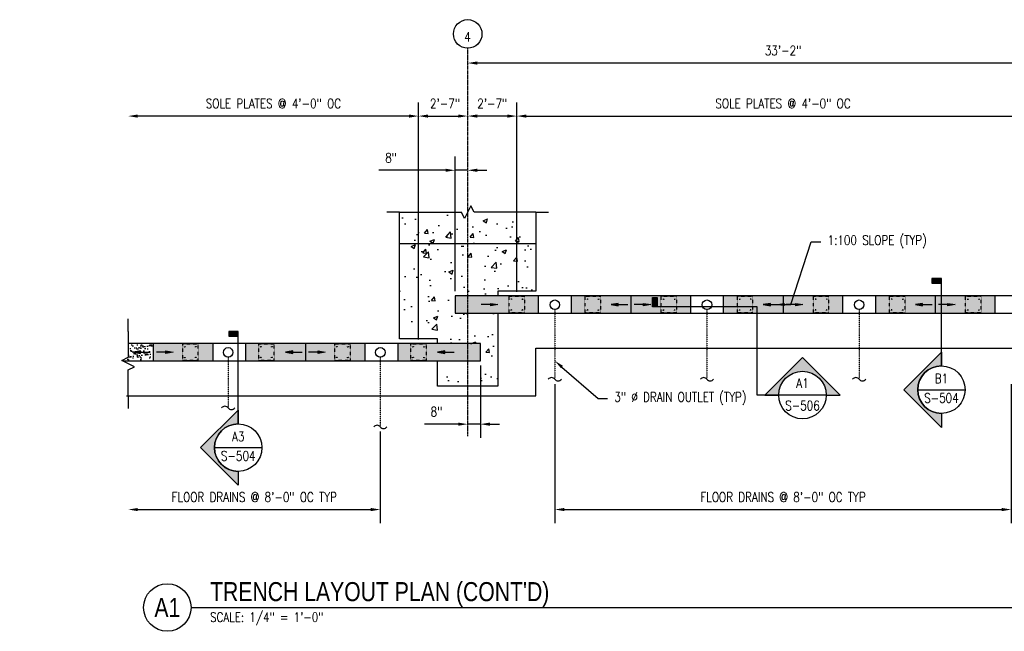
# Model space of a CAD drawing. Header units: inches. Extents: x -3662 to 6974, y 589 to 974.
# Tile 19 of 39: x 1289 to 1911, y 589 to 974. Entities that reach past the tile are written whole.
import ezdxf
from ezdxf import colors
from ezdxf.entities.mleader import LeaderData, LeaderLine
from ezdxf.enums import TextEntityAlignment as Align
from ezdxf.math import Vec2, Vec3

# ---------------------------------------------------------------- set-up
doc = ezdxf.new("R2010")
doc.units = ezdxf.units.IN
doc.header["$MEASUREMENT"] = 0
doc.linetypes.add('CENTER2', pattern=[1.125, 0.75, -0.125, 0.125, -0.125])
doc.linetypes.add('Dash', pattern=[0.25, 0.125, -0.125])
for name, color, linetype in [('A-DETL-THIN', 1, 'Continuous'), ('A-FLOR', 173, 'Continuous'), ('A-FLOR-PATT', 8, 'Continuous'), ('A-FLOR-SLOPE', 172, 'Continuous'), ('A-WALL-PATT', 8, 'Continuous'), ('P-DRNS-PIPE', 3, 'Dash'), ('S-ANNO-DIMS', 1, 'Continuous'), ('S-ANNO-NOTE', 2, 'Continuous'), ('S-ANNO-SYMB', 2, 'Continuous'), ('S-ANNO-TEXT', 10, 'Continuous'), ('S-COLS', 53, 'Continuous'), ('S-DOOR-SOLE', 131, 'Dash'), ('S-DOOR-TRNCH', 173, 'Continuous'), ('S-GRID', 1, 'CENTER2'), ('S-GRID-IDEN', 1, 'Continuous')]:
    doc.layers.add(name, color=color, linetype=linetype)
doc.styles.add('Annotative', font='romans.shx', dxfattribs={"width": 0.8, "height": 0.125})
doc.styles.add('Arial', font='romans.shx', dxfattribs={"width": 0.8})
doc.styles.add('ROMANS', font='romans.shx', dxfattribs={"width": 0.8})
doc.styles.add('TITLES', font='swiss.ttf', dxfattribs={"width": 0.8, "height": 0.25})
doc.dimstyles.new('Annotative', dxfattribs={"dimscale": 0, "dimtxt": 0.125, "dimasz": 0.125, "dimexe": 0.18, "dimexo": 0.0625, "dimgap": 0.09, "dimtad": 1, "dimdec": 3, "dimzin": 3, "dimdsep": 46, "dimlunit": 4, "dimtxsty": 'Annotative', "dimcen": 0.09, "dimclrt": 2, "dimazin": 2, "dimtfac": 1, "dimtdec": 3, "dimtmove": 0, "dimatfit": 0, "dimfxl": 1, "dimtfill": 1, "dimfrac": 2, "dimtolj": 1, "dimtzin": 0, "dimarcsym": 0})
pattern_1 = [(50, (171.98, 0), (28.6904, -2.5101), [3, -33]), (355, (171.98, 0), (-5.55005, 30.0877), [2.4, -26.4]), (100.4514, (174.37, -0.21), (23.14035, 27.5776), [2.5496, -28.0457]), (46.1842, (171.98, 8), (42.68965, -6.6208), [4.5, -49.5]), (96.6356, (175.538, 7.45), (37.3865, 38.9647), [3.8244, -42.0686]), (351.1842, (171.98, 8), (37.3865, 38.9647), [3.6, -39.6]), (21, (175.98, 6), (23.87628, -16.10476), [3, -33]), (326, (175.98, 6), (9.7326, 29.006), [2.4, -26.4]), (71.4514, (177.97, 4.658), (33.6089, 12.90125), [2.5496, -28.0457]), (37.5, (171.98, 0), (0.486394, 13.315754), [0, -26.08, 0, -26.8, 0, -26.5]), (7.5, (171.98, 0), (10.52278, 15.77647), [0, -15.28, 0, -25.48, 0, -10.1]), (327.5, (163.06, 0), (21.3529, -0.902195), [0, -10, 0, -31.2, 0, -41.4]), (317.5, (159.06, 0), (23.32745, 4.0042), [0, -13, 0, -20.72, 0, -29.4])]
pattern_2 = [(37.5, (-22.154, 0), (-0.1259867, 3.8536475), [0, -3.04, 0, -3.4, 0, -3.25]), (7.5, (-22.154, 0), (3.539553, 5.644292), [0, -1.64, 0, -2.74, 0, -1.05]), (327.5, (-24.614, 0), (6.2282837, 0.011318), [0, -1, 0, -3.6, 0, -4.7]), (317.5, (-24.614, 0), (6.012253, 1.755351), [0, -0.5, 0, -2.36, 0, -2.7])]

# ---------------------------------------------------------------- blocks, each defined once
blk = doc.blocks.new('Grid - Circle 3_8_-570341-TRENCH LAYOUT PLAN _CONT_D_')
at = {"layer": 'S-GRID-IDEN'}
blk.add_circle((0, 0), 0.188, dxfattribs=at)
blk = doc.blocks.new('*U19')
at = {"lineweight": -3}
blk.add_hatch(color=256, dxfattribs=at).paths.add_polyline_path([(0, 1.4), (0, 1.463), (-0.125, 1.463), (-0.125, 1.4)])
h = blk.add_hatch(color=256, dxfattribs=at)
edge = h.paths.add_edge_path()
edge.add_line((0, -0.312), (0, -0.495))
edge.add_line((0, -0.495), (-0.495, 0))
edge.add_line((-0.495, 0), (0, 0.495))
edge.add_line((0, 0.495), (0, 0.312))
edge.add_arc((0, 0), 0.312, 90, 270)
at = {"linetype": 'Continuous', "lineweight": -3}
blk.add_line((0, 0.312), (0, 1.463), dxfattribs=at)
at = {"lineweight": -3}
for p, q in [((0, 0.495), (-0.495, 0)), ((-0.312, 0), (0.312, 0)), ((-0.495, 0), (0, -0.495))]:
    blk.add_line(p, q, dxfattribs=at)
at = {"lineweight": -3, "flags": 128}
blk.add_lwpolyline([(0, 1.4), (0, 1.463), (-0.125, 1.463), (-0.125, 1.4), (0, 1.4)], close=True, dxfattribs=at)
blk.add_lwpolyline([(0, -0.312), (0, -0.495), (-0.495, 0), (0, 0.495), (0, 0.312, 1), (0, -0.312)], format="xyb", close=True, dxfattribs=at)
blk.add_lwpolyline([(-0.016, -0.312), (-0.016, -0.312)], dxfattribs=at)
blk.add_lwpolyline([(-0.016, -0.312), (-0.016, -0.312)], dxfattribs=at)
at = {"lineweight": -3}
blk.add_circle((0, 0), 0.312, dxfattribs=at)
at = {"linetype": 'Continuous', "lineweight": -3, "style": 'Arial'}
blk.add_attdef('X#', text='', height=0.0938, dxfattribs=at).set_placement((0, 0.047), align=Align.BOTTOM_CENTER)
blk.add_attdef('X-###', text='', height=0.0938, dxfattribs=at).set_placement((0, -0.047), align=Align.TOP_CENTER)
blk = doc.blocks.new('*U32')
for p, q in [((0.5, 1), (-0.5, -1)), ((1, 0), (0.5, 1)), ((-5.0625, 0), (-7.0625, 0)), ((-5.0625, 0), (-1, 0)), ((-0.5, -1), (-1, 0)), ((5.0625, 0), (1, 0)), ((5.0625, 0), (7.0625, 0))]:
    blk.add_line(p, q)
blk = doc.blocks.new('*U33')
for p, q in [((0.5, 1), (-0.5, -1)), ((1, 0), (0.5, 1)), ((-10.75, 0), (-12.75, 0)), ((-10.75, 0), (-1, 0)), ((-0.5, -1), (-1, 0)), ((10.75, 0), (1, 0)), ((10.75, 0), (12.75, 0))]:
    blk.add_line(p, q)
blk = doc.blocks.new('*U23')
at = {"linetype": 'Continuous', "lineweight": -3}
blk.add_line((1.125, 0.625), (29.5, 0.625), dxfattribs=at)
at = {"lineweight": -3}
blk.add_circle((0.812, 0.625), 0.312, dxfattribs=at)
at = {"lineweight": -3, "style": 'Arial'}
blk.add_attdef('DRAWING_AREA_TITLE', text='', height=0.187, dxfattribs=at).set_placement((1.374, 0.634), align=Align.BOTTOM_LEFT)
blk.add_attdef('X#', text='', height=0.187, dxfattribs=at).set_placement((0.812, 0.625), align=Align.MIDDLE_CENTER)
blk.add_attdef('SCALE:', text='', height=0.0938, dxfattribs=at).set_placement((1.374, 0.561), align=Align.TOP_LEFT)
blk = doc.blocks.new('*D39')
at = {"layer": 'Defpoints', "color": 0, "transparency": 16777216}
for p in [(1572.06, 947.03), (1572.06, 853.03), (1970.06, 853.03)]:
    blk.add_point(p, dxfattribs=at)
at = {"layer": 'S-ANNO-DIMS', "color": 0, "lineweight": -2, "transparency": 16777216}
blk.add_line((1964.06, 947.03), (1578.06, 947.03), dxfattribs=at)
at = {"layer": 'S-ANNO-DIMS', "color": 0, "transparency": 16777216}
for points in [[(1578.06, 948.03), (1578.06, 946.03), (1572.06, 947.03)], [(1964.06, 948.03), (1964.06, 946.03), (1970.06, 947.03)]]:
    blk.add_solid(points, dxfattribs=at)
at = {"layer": 'S-ANNO-DIMS', "color": 2, "transparency": 16777216, "insert": (1771.06, 954.92), "char_height": 6, "attachment_point": 5, "style": 'Annotative'}
blk.add_mtext('\\A1;33\'-2"', dxfattribs=at)
blk = doc.blocks.new('*D60')
at = {"layer": 'Defpoints', "color": 0, "transparency": 16777216}
for p in [(1572.06, 913.6), (1541.05, 769.71), (1572.06, 769.71)]:
    blk.add_point(p, dxfattribs=at)
at = {"layer": 'S-ANNO-DIMS', "color": 0, "lineweight": -2, "transparency": 16777216}
for p, q in [((1541.05, 772.71), (1541.05, 922.24)), ((1547.05, 913.6), (1566.06, 913.6))]:
    blk.add_line(p, q, dxfattribs=at)
at = {"layer": 'S-ANNO-DIMS', "color": 0, "transparency": 16777216}
for points in [[(1547.05, 914.6), (1547.05, 912.6), (1541.05, 913.6)], [(1566.06, 914.6), (1566.06, 912.6), (1572.06, 913.6)]]:
    blk.add_solid(points, dxfattribs=at)
at = {"layer": 'S-ANNO-DIMS', "color": 2, "transparency": 16777216, "insert": (1557.76, 921.5), "char_height": 6, "attachment_point": 5, "style": 'Annotative', "bg_fill": 3, "box_fill_scale": 1.25, "bg_fill_color": 256, "bg_fill_true_color": 13158600, "bg_fill_transparency": 0}
blk.add_mtext('\\A1;2\'-7"', dxfattribs=at)
blk = doc.blocks.new('*D61')
at = {"layer": 'Defpoints', "color": 0, "transparency": 16777216}
for p in [(1357.91, 913.6), (1357.91, 785.71), (1541.05, 769.71)]:
    blk.add_point(p, dxfattribs=at)
at = {"layer": 'S-ANNO-DIMS', "color": 0, "lineweight": -2, "transparency": 16777216}
blk.add_line((1535.05, 913.6), (1363.91, 913.6), dxfattribs=at)
at = {"layer": 'S-ANNO-DIMS', "color": 0, "transparency": 16777216}
for points in [[(1363.91, 914.6), (1363.91, 912.6), (1357.91, 913.6)], [(1535.05, 914.6), (1535.05, 912.6), (1541.05, 913.6)]]:
    blk.add_solid(points, dxfattribs=at)
at = {"layer": 'S-ANNO-DIMS', "color": 2, "transparency": 16777216, "insert": (1449.48, 921.5), "char_height": 6, "attachment_point": 5, "style": 'Annotative', "bg_fill": 3, "box_fill_scale": 1.25, "bg_fill_color": 256, "bg_fill_true_color": 13158600, "bg_fill_transparency": 0}
blk.add_mtext('\\A1;SOLE PLATES @ 4\'-0" OC', dxfattribs=at)
blk = doc.blocks.new('TRENCH SOLE PLATE')
at = {"lineweight": -3, "ltscale": 0.25}
blk.add_lwpolyline([(-5, 5), (-5, -5), (5, -5), (5, 5)], close=True, dxfattribs=at)
for centre in [(-3.5, 3.375), (3.5, 3.375), (-3.5, -3.375), (3.5, -3.375)]:
    blk.add_circle(centre, 0.25, dxfattribs=at)
blk = doc.blocks.new('*D62')
at = {"layer": 'Defpoints', "color": 0, "transparency": 16777216}
for p in [(1357.91, 729.21), (1516.94, 717.57), (1516.94, 665.44)]:
    blk.add_point(p, dxfattribs=at)
at = {"layer": 'S-ANNO-DIMS', "color": 0, "lineweight": -2, "transparency": 16777216}
for p, q in [((1516.94, 714.57), (1516.94, 656.8)), ((1363.91, 665.44), (1510.94, 665.44))]:
    blk.add_line(p, q, dxfattribs=at)
at = {"layer": 'S-ANNO-DIMS', "color": 0, "transparency": 16777216}
for points in [[(1363.91, 666.44), (1363.91, 664.44), (1357.91, 665.44)], [(1510.94, 666.44), (1510.94, 664.44), (1516.94, 665.44)]]:
    blk.add_solid(points, dxfattribs=at)
at = {"layer": 'S-ANNO-DIMS', "color": 2, "lineweight": -3, "transparency": 16777216, "insert": (1437.43, 673.33), "char_height": 6, "width": 166.0889, "attachment_point": 5, "style": 'Annotative'}
blk.add_mtext('\\A1;FLOOR DRAINS @ 8\'-0" OC TYP', dxfattribs=at)
blk = doc.blocks.new('*D63')
at = {"layer": 'Defpoints', "color": 0, "transparency": 16777216}
for p in [(1572.06, 913.6), (1572.06, 853.03), (1603.01, 799.71)]:
    blk.add_point(p, dxfattribs=at)
at = {"layer": 'S-ANNO-DIMS', "color": 0, "lineweight": -2, "transparency": 16777216}
for p, q in [((1603.01, 802.71), (1603.01, 922.24)), ((1597.01, 913.6), (1578.06, 913.6))]:
    blk.add_line(p, q, dxfattribs=at)
at = {"layer": 'S-ANNO-DIMS', "color": 0, "transparency": 16777216}
for points in [[(1578.06, 914.6), (1578.06, 912.6), (1572.06, 913.6)], [(1597.01, 914.6), (1597.01, 912.6), (1603.01, 913.6)]]:
    blk.add_solid(points, dxfattribs=at)
at = {"layer": 'S-ANNO-DIMS', "color": 2, "transparency": 16777216, "insert": (1587.54, 921.5), "char_height": 6, "attachment_point": 5, "style": 'Annotative', "bg_fill": 3, "box_fill_scale": 1.25, "bg_fill_color": 256, "bg_fill_true_color": 13158600, "bg_fill_transparency": 0}
blk.add_mtext('\\A1;2\'-7"', dxfattribs=at)
blk = doc.blocks.new('*D64')
at = {"layer": 'Defpoints', "color": 0, "transparency": 16777216}
for p in [(1939.01, 913.6), (1603.01, 799.71), (1939.01, 799.71)]:
    blk.add_point(p, dxfattribs=at)
at = {"layer": 'S-ANNO-DIMS', "color": 0, "lineweight": -2, "transparency": 16777216}
blk.add_line((1609.01, 913.6), (1933.01, 913.6), dxfattribs=at)
at = {"layer": 'S-ANNO-DIMS', "color": 0, "transparency": 16777216}
for points in [[(1609.01, 914.6), (1609.01, 912.6), (1603.01, 913.6)], [(1933.01, 914.6), (1933.01, 912.6), (1939.01, 913.6)]]:
    blk.add_solid(points, dxfattribs=at)
at = {"layer": 'S-ANNO-DIMS', "color": 2, "transparency": 16777216, "insert": (1771.01, 921.5), "char_height": 6, "attachment_point": 5, "style": 'Annotative', "bg_fill": 3, "box_fill_scale": 1.25, "bg_fill_color": 256, "bg_fill_true_color": 13158600, "bg_fill_transparency": 0}
blk.add_mtext('\\A1;SOLE PLATES @ 4\'-0" OC', dxfattribs=at)
blk = doc.blocks.new('*D73')
at = {"layer": 'Defpoints', "color": 0, "transparency": 16777216}
for p in [(1572.06, 879.42), (1564.06, 800.21), (1572.06, 800.21)]:
    blk.add_point(p, dxfattribs=at)
at = {"layer": 'S-ANNO-DIMS', "color": 0, "lineweight": -2, "transparency": 16777216}
for p, q in [((1564.06, 803.21), (1564.06, 888.06)), ((1558.06, 879.42), (1516.07, 879.42)), ((1572.06, 879.42), (1564.06, 879.42)), ((1578.06, 879.42), (1584.06, 879.42))]:
    blk.add_line(p, q, dxfattribs=at)
at = {"layer": 'S-ANNO-DIMS', "color": 0, "transparency": 16777216}
for points in [[(1558.06, 880.42), (1558.06, 878.42), (1564.06, 879.42)], [(1578.06, 880.42), (1578.06, 878.42), (1572.06, 879.42)]]:
    blk.add_solid(points, dxfattribs=at)
at = {"layer": 'S-ANNO-DIMS', "color": 2, "transparency": 16777216, "insert": (1523.7, 887.31), "char_height": 6, "attachment_point": 5, "style": 'Annotative', "bg_fill": 3, "box_fill_scale": 1.25, "bg_fill_color": 256, "bg_fill_true_color": 13158600, "bg_fill_transparency": 0}
blk.add_mtext('\\A1;8"', dxfattribs=at)
blk = doc.blocks.new('*D74')
at = {"layer": 'Defpoints', "color": 0, "transparency": 16777216}
for p in [(1572.06, 759.21), (1580.06, 759.21), (1572.06, 719.28)]:
    blk.add_point(p, dxfattribs=at)
at = {"layer": 'S-ANNO-DIMS', "color": 0, "lineweight": -2, "transparency": 16777216}
for p, q in [((1580.06, 756.21), (1580.06, 710.64)), ((1566.06, 719.28), (1544.79, 719.28)), ((1580.06, 719.28), (1572.06, 719.28)), ((1586.06, 719.28), (1592.06, 719.28))]:
    blk.add_line(p, q, dxfattribs=at)
at = {"layer": 'S-ANNO-DIMS', "color": 0, "transparency": 16777216}
for points in [[(1566.06, 720.28), (1566.06, 718.28), (1572.06, 719.28)], [(1586.06, 720.28), (1586.06, 718.28), (1580.06, 719.28)]]:
    blk.add_solid(points, dxfattribs=at)
at = {"layer": 'S-ANNO-DIMS', "color": 2, "transparency": 16777216, "insert": (1552.42, 727.17), "char_height": 6, "attachment_point": 5, "style": 'Annotative', "bg_fill": 3, "box_fill_scale": 1.25, "bg_fill_color": 256, "bg_fill_true_color": 13158600, "bg_fill_transparency": 0}
blk.add_mtext('\\A1;8"', dxfattribs=at)
blk = doc.blocks.new('*U77')
at = {"lineweight": -3}
blk.add_hatch(color=256, dxfattribs=at).paths.add_polyline_path([(0, 0.884), (0, 0.946), (-0.125, 0.946), (-0.125, 0.884)])
h = blk.add_hatch(color=256, dxfattribs=at)
edge = h.paths.add_edge_path()
edge.add_line((0, -0.893), (0, -1.075))
edge.add_line((0, -1.075), (-0.495, -0.58))
edge.add_line((-0.495, -0.58), (0, -0.086))
edge.add_line((0, -0.086), (0, -0.268))
edge.add_arc((0, -0.58), 0.312, 90, 270)
at = {"linetype": 'Continuous', "lineweight": -3}
blk.add_line((0, -0.268), (0, 0.946), dxfattribs=at)
at = {"lineweight": -3}
for p, q in [((0, -0.086), (-0.495, -0.58)), ((-0.495, -0.58), (0, -1.075)), ((-0.312, -0.58), (0.312, -0.58))]:
    blk.add_line(p, q, dxfattribs=at)
at = {"lineweight": -3, "flags": 128}
blk.add_lwpolyline([(0, 0.884), (0, 0.946), (-0.125, 0.946), (-0.125, 0.884), (0, 0.884)], close=True, dxfattribs=at)
blk.add_lwpolyline([(0, -0.893), (0, -1.075), (-0.495, -0.58), (0, -0.086), (0, -0.268, 1), (0, -0.893)], format="xyb", close=True, dxfattribs=at)
blk.add_lwpolyline([(-0.016, -0.893), (-0.016, -0.893)], dxfattribs=at)
blk.add_lwpolyline([(-0.016, -0.893), (-0.016, -0.893)], dxfattribs=at)
at = {"lineweight": -3}
blk.add_circle((0, -0.58), 0.312, dxfattribs=at)
at = {"linetype": 'Continuous', "lineweight": -3, "style": 'Arial'}
blk.add_attdef('X#', text='', height=0.0938, dxfattribs=at).set_placement((0, -0.533), align=Align.BOTTOM_CENTER)
blk.add_attdef('X-###', text='', height=0.0938, dxfattribs=at).set_placement((0, -0.627), align=Align.TOP_CENTER)
blk = doc.blocks.new('*D79')
at = {"layer": 'Defpoints', "color": 0, "transparency": 16777216}
for p in [(1627.04, 747.61), (1915.04, 747.61), (1915.04, 665.44)]:
    blk.add_point(p, dxfattribs=at)
at = {"layer": 'S-ANNO-DIMS', "color": 0, "lineweight": -2, "transparency": 16777216}
for p, q in [((1627.04, 744.61), (1627.04, 656.8)), ((1915.04, 744.61), (1915.04, 656.8)), ((1633.04, 665.44), (1909.04, 665.44))]:
    blk.add_line(p, q, dxfattribs=at)
at = {"layer": 'S-ANNO-DIMS', "color": 0, "transparency": 16777216}
for points in [[(1633.04, 666.44), (1633.04, 664.44), (1627.04, 665.44)], [(1909.04, 666.44), (1909.04, 664.44), (1915.04, 665.44)]]:
    blk.add_solid(points, dxfattribs=at)
at = {"layer": 'S-ANNO-DIMS', "color": 2, "lineweight": -3, "transparency": 16777216, "insert": (1771.04, 673.33), "char_height": 6, "width": 166.0889, "attachment_point": 5, "style": 'Annotative'}
blk.add_mtext('\\A1;FLOOR DRAINS @ 8\'-0" OC TYP', dxfattribs=at)
blk = doc.blocks.new('ARROW')
for p, q in [((-0.09375, -0.015625), (-0.09375, 0.015625)), ((-0.09375, 0.015625), (0, 0)), ((0, 0), (-0.09375, -0.015625))]:
    blk.add_line(p, q)
blk.add_lwpolyline([(-0.09375, 0), (-0.21875, 0)])
blk.add_solid([(-0.09375, 0.015625), (0, 0), (-0.09375, -0.015625)])

msp = doc.modelspace()

# ---------------------------------------------------------------- hatches: boundary and pattern name
at = {"layer": 'A-FLOR-PATT'}
h = msp.add_hatch(dxfattribs=at)
h.set_pattern_fill('AR-SAND', color=256, scale=2)
h.set_pattern_definition(pattern_2)
h.paths.add_polyline_path([(2323.2885, 800.2059), (2323.2885, 789.2059), (2337.0397, 789.2059), (2337.0397, 800.2059)], flags=16)
h.paths.add_polyline_path([(2302.7885, 789.2059), (2302.7885, 800.2059), (2265.0385, 800.2059), (2265.0385, 789.2059)], flags=17)
h.paths.add_polyline_path([(2337.0397, 789.2059), (2337.0397, 800.2059), (2227.2885, 800.2059), (2227.2885, 789.2059)])
h.paths.add_polyline_path([(2206.7885, 789.2059), (2206.7885, 800.2059), (2169.0385, 800.2059), (2169.0385, 789.2059)])
h.paths.add_polyline_path([(2169.0385, 789.2059), (2169.0385, 800.2059), (2131.2885, 800.2059), (2131.2885, 789.2059)])
h.paths.add_polyline_path([(2110.7885, 789.2059), (2110.7885, 800.2059), (2073.0385, 800.2059), (2073.0385, 789.2059)])
h.paths.add_polyline_path([(2073.0385, 789.2059), (2073.0385, 800.2059), (2035.2885, 800.2059), (2035.2885, 789.2059)])
h.paths.add_polyline_path([(2014.7885, 789.2059), (2014.7885, 800.2059), (1970.0385, 800.2059), (1970.0385, 789.2059)])
h.paths.add_polyline_path([(1970.0385, 800.2059), (1925.2885, 800.2059), (1925.2885, 789.2059), (1970.0385, 789.2059)])
h.paths.add_polyline_path([(1867.0385, 800.2059), (1867.0385, 789.2059), (1904.7885, 789.2059), (1904.7885, 800.2059)])
h.paths.add_polyline_path([(1867.0385, 789.2059), (1867.0385, 800.2059), (1829.2885, 800.2059), (1829.2885, 789.2059)])
h.paths.add_polyline_path([(1808.7885, 789.2059), (1808.7885, 800.2059), (1771.0385, 800.2059), (1771.0385, 789.2059)])
h.paths.add_polyline_path([(1771.0385, 789.2059), (1771.0385, 800.2059), (1733.2885, 800.2059), (1733.2885, 789.2059)])
h.paths.add_polyline_path([(1712.7885, 789.2059), (1712.7885, 800.2059), (1675.0385, 800.2059), (1675.0385, 789.2059)])
h.paths.add_polyline_path([(1675.0385, 789.2059), (1675.0385, 800.2059), (1637.2885, 800.2059), (1637.2885, 789.2059)])
h.paths.add_polyline_path([(1616.7885, 789.2059), (1616.7885, 800.2059), (1591.0576, 800.2059), (1564.0576, 800.2059), (1564.0576, 789.2059), (1591.0576, 789.2059)])
h = msp.add_hatch(dxfattribs=at)
h.set_pattern_fill('AR-SAND', color=256, scale=2)
h.set_pattern_definition(pattern_2)
h.paths.add_polyline_path([(1373.6603, 770.2059), (1357.9103, 770.2059), (1357.9103, 761.4559), (1353.9103, 759.4559), (1354.4103, 759.2059), (1373.6603, 759.2059)])
h = msp.add_hatch(dxfattribs=at)
h.set_pattern_fill('AR-SAND', color=256, scale=2)
h.set_pattern_definition(pattern_2)
h.paths.add_polyline_path([(1527.9103, 770.2059), (1527.9103, 759.2059), (1553.0576, 759.2059), (1580.0576, 759.2057), (1580.0576, 770.2057), (1553.0576, 770.2059)])
h.paths.add_polyline_path([(1507.4103, 759.2059), (1507.4103, 770.2059), (1469.6603, 770.2059), (1469.6603, 759.2059)])
h.paths.add_polyline_path([(1431.9103, 770.2059), (1431.9103, 759.2059), (1469.6603, 759.2059), (1469.6603, 770.2059)])
h.paths.add_polyline_path([(1411.4103, 759.2059), (1411.4103, 770.2059), (1373.6603, 770.2059), (1373.6603, 759.2059)])
at = {"layer": 'A-WALL-PATT', "lineweight": -3}
h = msp.add_hatch(dxfattribs=at)
h.set_pattern_fill('AR-CONC', color=8, scale=4, style=0)
h.set_pattern_definition([(50, (-22.154, 0), (28.6904, -2.5101), [3, -33]), (355, (-22.154, 0), (-5.55005, 30.0877), [2.4, -26.4]), (100.4514, (-19.763, -0.21), (23.14035, 27.5776), [2.5496, -28.0457]), (46.1842, (-22.154, 8), (42.68965, -6.6208), [4.5, -49.5]), (96.6356, (-18.596, 7.45), (37.3865, 38.9647), [3.8244, -42.0686]), (351.1842, (-22.154, 8), (37.3865, 38.9647), [3.6, -39.6]), (21, (-18.154, 6), (23.87628, -16.10476), [3, -33]), (326, (-18.154, 6), (9.7326, 29.006), [2.4, -26.4]), (71.4514, (-16.164, 4.658), (33.6089, 12.90125), [2.5496, -28.0457]), (37.5, (-22.154, 0), (0.486394, 13.315754), [0, -26.08, 0, -26.8, 0, -26.5]), (7.5, (-22.154, 0), (10.52278, 15.77647), [0, -15.28, 0, -25.48, 0, -10.1]), (327.5, (-31.074, 0), (21.3529, -0.902195), [0, -10, 0, -31.2, 0, -41.4]), (317.5, (-35.074, 0), (23.32745, 4.0042), [0, -13, 0, -20.72, 0, -29.4])])
h.paths.add_polyline_path([(1615.0576, 853.0281), (1576.0576, 853.0281), (1574.0576, 857.0281), (1570.0576, 849.0281), (1568.0576, 853.0281), (1529.0576, 853.0281), (1529.0576, 833.2059), (1615.0576, 833.2059)])
h = msp.add_hatch(dxfattribs=at)
h.set_pattern_fill('AR-CONC', color=8, scale=4, style=0)
h.set_pattern_definition(pattern_1)
h.paths.add_polyline_path([(1615.0576, 833.2059), (1529.0576, 833.2059), (1529.0576, 773.2059), (1553.0576, 773.2059), (1553.0576, 770.2059), (1580.0576, 770.2057), (1580.0576, 759.2057), (1559.0576, 759.2059), (1553.0576, 759.2059), (1553.0576, 743.2059), (1591.0576, 743.2059), (1591.0576, 789.2059), (1585.0576, 789.2059), (1564.0576, 789.2059), (1564.0576, 800.2059), (1585.0576, 800.2059), (1585.0576, 803.2059), (1615.0576, 803.2059)])
h = msp.add_hatch(dxfattribs=at)
h.set_pattern_fill('AR-CONC', color=8, scale=4, style=0)
h.set_pattern_definition(pattern_1)
h.paths.add_polyline_path([(1559.0576, 743.2059), (1559.0576, 759.2059), (1553.0576, 759.2059), (1553.0576, 743.2059)])
at = {"layer": 'S-ANNO-SYMB', "lineweight": -3}
msp.add_hatch(color=256, dxfattribs=at).paths.add_polyline_path([(1691.6953, 793.2137), (1688.6953, 793.2137), (1688.6953, 799.2137), (1691.6953, 799.2137)])
h = msp.add_hatch(color=256, dxfattribs=at)
edge = h.paths.add_edge_path()
edge.add_line((1798.2835, 737.6459), (1807.031, 737.6459))
edge.add_line((1807.031, 737.6459), (1783.2835, 761.3934))
edge.add_line((1783.2835, 761.3934), (1759.5361, 737.6459))
edge.add_line((1759.5361, 737.6459), (1768.2836, 737.6459))
edge.add_arc((1783.2835, 737.6459), 15, 0, 180, ccw=False)

# ---------------------------------------------------------------- linework, layer by layer
at = {"layer": 'A-FLOR', "lineweight": -3}
for p, q in [((1615.0576, 737.2059), (1615.0576, 767.2059)), ((1615.0576, 767.2059), (2373.0576, 767.2059)), ((1356.7001, 737.2059), (1615.0576, 737.2059))]:
    msp.add_line(p, q, dxfattribs=at)
at = {"layer": 'A-FLOR-SLOPE', "lineweight": -3}
for p, q in [((1675.0385, 800.2057), (1675.0385, 789.2057)), ((1771.0385, 800.2057), (1771.0385, 789.2057)), ((1867.0385, 800.2057), (1867.0385, 789.2057)), ((1373.6603, 770.2057), (1373.6603, 759.2057)), ((1469.6603, 770.2057), (1469.6603, 759.2057))]:
    msp.add_line(p, q, dxfattribs=at)
at = {"layer": 'P-DRNS-PIPE', "lineweight": -3}
for p, q in [((1627.0385, 791.6094), (1627.0385, 747.6094)), ((1723.0385, 791.6094), (1723.0385, 747.6094)), ((1819.0385, 791.6094), (1819.0385, 747.6094)), ((1420.9411, 761.5677), (1420.9411, 729.5564)), ((1516.9411, 761.5677), (1516.9411, 717.5677))]:
    msp.add_line(p, q, dxfattribs=at)
at = {"layer": 'P-DRNS-PIPE', "linetype": 'Continuous', "lineweight": -3}
for centre in [(1627.0385, 794.6094), (1723.0385, 794.6094), (1819.0385, 794.6094), (1420.9411, 764.5677), (1516.9411, 764.5677)]:
    msp.add_circle(centre, 3, dxfattribs=at)
for centre, start, end in [((1624.976, 746.0625), 36.8698976, 143.1301024), ((1629.101, 749.1563), 216.8698976, 323.1301024), ((1720.976, 746.0625), 36.8698976, 143.1301024), ((1725.101, 749.1563), 216.8698976, 323.1301024), ((1816.976, 746.0625), 36.8698976, 143.1301024), ((1821.101, 749.1563), 216.8698976, 323.1301024), ((1418.8786, 728.0095), 36.8698976, 143.1301024), ((1423.0036, 731.1033), 216.8698976, 323.1301024), ((1514.8786, 716.0208), 36.8698976, 143.1301024), ((1519.0036, 719.1146), 216.8698976, 323.1301024)]:
    msp.add_arc(centre, 2.5781, start, end, dxfattribs=at)
at = {"layer": 'S-ANNO-SYMB', "lineweight": -3}
for p, q in [((1759.5361, 737.6459), (1783.2835, 761.3934)), ((1783.2835, 761.3934), (1807.031, 737.6459))]:
    msp.add_line(p, q, dxfattribs=at)
msp.add_lwpolyline([(1691.6953, 793.2137), (1688.6953, 793.2137), (1688.6953, 799.2137), (1691.6953, 799.2137), (1691.6953, 793.2137)], close=True, dxfattribs=at)
msp.add_lwpolyline([(1798.2835, 737.6459), (1754.697, 737.6459), (1754.697, 793.2137), (1688.6953, 793.2137)], dxfattribs=at)
at = {"layer": 'S-ANNO-SYMB', "lineweight": -3, "flags": 128}
msp.add_lwpolyline([(1798.2835, 737.6459), (1807.031, 737.6459), (1783.2835, 761.3934), (1759.5361, 737.6459), (1768.2836, 737.6459, -1), (1798.2835, 737.6459)], format="xyb", close=True, dxfattribs=at)
at = {"layer": 'S-ANNO-SYMB', "lineweight": -3}
msp.add_circle((1783.2835, 737.6459), 15, dxfattribs=at)
at = {"layer": 'S-COLS', "lineweight": -3}
msp.add_line((1529.0576, 833.2059), (1615.0576, 833.2059), dxfattribs=at)
msp.add_lwpolyline([(1615.0576, 853.0281), (1615.0576, 803.2059), (1591.0576, 803.2059), (1591.0576, 800.2059), (1564.0576, 800.2059), (1564.0576, 789.2059), (1591.0576, 789.2059), (1591.0576, 743.2059), (1553.0576, 743.2059), (1553.0576, 759.2059), (1580.0576, 759.2057), (1580.0576, 770.2057), (1553.0576, 770.2059), (1553.0576, 773.2059), (1529.0576, 773.2059), (1529.0576, 853.0281)], dxfattribs=at)
at = {"layer": 'S-DOOR-TRNCH', "lineweight": -3}
for p, q in [((1616.7885, 789.2057), (1616.7885, 800.2057)), ((1637.2885, 800.2057), (1637.2885, 789.2057)), ((1712.7885, 789.2057), (1712.7885, 800.2057)), ((1733.2885, 800.2057), (1733.2885, 789.2057)), ((1808.7885, 789.2057), (1808.7885, 800.2057)), ((1829.2885, 800.2057), (1829.2885, 789.2057)), ((1904.7885, 789.2057), (1904.7885, 800.2057)), ((1411.4103, 759.2057), (1411.4103, 770.2057)), ((1431.9103, 770.2057), (1431.9103, 759.2057)), ((1507.4103, 759.2057), (1507.4103, 770.2057)), ((1527.9103, 770.2057), (1527.9103, 759.2057)), ((1580.0576, 759.2057), (1580.0576, 770.2057))]:
    msp.add_line(p, q, dxfattribs=at)
for points in [[(1591.0576, 789.2059), (2337.0397, 789.2059), (2337.0397, 800.2059), (1591.0576, 800.2059)], [(1553.0576, 770.2059), (1357.9103, 770.2059)], [(1354.4103, 759.2059), (1553.0576, 759.2059)]]:
    msp.add_lwpolyline(points, dxfattribs=at)
at = {"layer": 'S-GRID', "lineweight": -3}
msp.add_line((1572.0576, 711.6624), (1572.0576, 956.3841), dxfattribs=at)

# ---------------------------------------------------------------- block references
at = {"layer": 'A-DETL-THIN', "xscale": 4, "yscale": 4, "zscale": 4}
msp.add_blockref('*U33', (1572.0576, 853.0281), dxfattribs=at)
at = {"layer": 'A-DETL-THIN', "xscale": 4, "yscale": 4, "zscale": 4, "rotation": 270}
msp.add_blockref('*U32', (1357.9103, 757.4559), dxfattribs=at)
at = {"layer": 'S-ANNO-SYMB', "lineweight": -3}
ref = msp.add_blockref('*U19', (1870.9509, 741.039), dxfattribs=dict(at, xscale=48, yscale=48, zscale=48))
ref.add_attrib('X-###', 'S-504', dxfattribs={"color": 1, "linetype": 'Continuous', "lineweight": -2, "height": 6, "style": 'ROMANS', "width": 0.8}).set_placement((1870.9509, 738.789), align=Align.TOP_CENTER)
ref.add_attrib('X#', 'B1', dxfattribs={"layer": 'S-ANNO-TEXT', "color": 1, "linetype": 'Continuous', "lineweight": -2, "height": 6, "style": 'ROMANS', "width": 0.8}).set_placement((1870.9509, 743.289), align=Align.BOTTOM_CENTER)
at = {"layer": 'S-ANNO-SYMB', "xscale": 48, "yscale": 48, "zscale": 48}
for p in [(1591.0576, 794.7059), (1687.5385, 794.7057), (1783.5385, 794.7057), (1879.5385, 794.7057), (1386.1603, 764.7057), (1482.1603, 764.7057)]:
    msp.add_blockref('ARROW', p, dxfattribs=at)
at = {"layer": 'S-ANNO-SYMB', "xscale": -48, "yscale": 48, "zscale": 48, "rotation": 359.9999999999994}
for p in [(1662.5385, 794.7057), (1758.5385, 794.7057), (1854.5385, 794.7057), (1361.1603, 764.7057), (1457.1603, 764.7057), (1553.0576, 764.7059)]:
    msp.add_blockref('ARROW', p, dxfattribs=at)
at = {"layer": 'S-ANNO-SYMB', "lineweight": -3}
ref = msp.add_blockref('*U23', (1343.5639, 573.6488), dxfattribs=dict(at, xscale=48, yscale=48, zscale=48))
ref.add_attrib('SCALE:', 'SCALE: 1/4" = 1\'-0"', dxfattribs={"layer": '0', "lineweight": -3, "height": 6, "style": 'Annotative', "width": 0.796875}).set_placement((1409.53, 600.5569), align=Align.TOP_LEFT)
ref.add_attrib('DRAWING_AREA_TITLE', "TRENCH LAYOUT PLAN (CONT'D)", dxfattribs={"layer": '0', "lineweight": -3, "height": 12, "style": 'TITLES', "width": 0.796875}).set_placement((1409.53, 604.0763), align=Align.BOTTOM_LEFT)
ref.add_attrib('X#', 'A1', dxfattribs={"layer": '0', "lineweight": -3, "height": 12, "style": 'TITLES', "width": 0.796875}).set_placement((1382.5639, 603.6488), align=Align.MIDDLE_CENTER)
at = {"layer": 'S-DOOR-SOLE'}
for p in [(1603.0148, 794.7057), (1651.0148, 794.7057), (1699.0148, 794.7057), (1747.0148, 794.7057), (1795.0148, 794.7057), (1843.0148, 794.7057), (1891.0148, 794.7057)]:
    msp.add_blockref('TRENCH SOLE PLATE', p, dxfattribs=at)
at = {"layer": 'S-GRID-IDEN', "lineweight": -3, "xscale": 47.99999999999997, "yscale": 47.99999999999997, "zscale": 47.99999999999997}
msp.add_blockref('Grid - Circle 3_8_-570341-TRENCH LAYOUT PLAN _CONT_D_', (1572.0576, 965.3841), dxfattribs=at)

# ---------------------------------------------------------------- texts
at = {"layer": 'S-ANNO-SYMB', "color": 1, "lineweight": -3, "style": 'ROMANS', "width": 0.8}
for tag, text, p in [('A1', 'X#', (1783.2835, 745.1459)), ('S-506', '', (1783.2835, 730.9897))]:
    msp.add_attdef(tag, text=text, height=6, dxfattribs=at).set_placement(p, align=Align.MIDDLE_CENTER)
at = {"layer": 'S-GRID-IDEN', "lineweight": -3, "insert": (1572.0099, 963.5742), "char_height": 6, "width": 4.898268, "attachment_point": 5, "line_spacing_factor": 0.981704, "style": 'Annotative'}
msp.add_mtext('\\pxqc,t3.2,6.4,9.6,12.8,16,19.2,22.4,25.6,28.8,32,35.2,38.4,41.6,44.8,48,51.2,54.4,57.6,60.8,64,67.2,70.4,73.6,76.8,80,83.2,86.4,89.6,92.8,96,99.2,102.4;{4}', dxfattribs=at)

# ---------------------------------------------------------------- dimensions: what is measured, and where the dimension line sits
at = {"layer": 'S-ANNO-DIMS'}
dim = msp.add_linear_dim(base=(1572.0576, 947.0323), p1=(1970.0576, 853.0281), p2=(1572.0576, 853.0281), dimstyle='Annotative', override={"dimpost": '\\X', "dimse1": 1, "dimse2": 1, "dimtfill": 0}, dxfattribs=at)
dim.commit()
dim.dimension.update_dxf_attribs({"geometry": '*D39', "text_midpoint": (1771.0576, 954.9238)})
at = {"layer": 'S-ANNO-DIMS', "lineweight": -3}
for base, p1, p2, override, picture, middle in [((1915.0385, 665.4391), (1627.0385, 747.6094), (1915.0385, 747.6094), {"dimpost": '\\X', "dimse1": 0, "dimtfill": 0}, '*D79', (1771.0385, 673.3305)), ((1516.9411, 665.4391), (1357.9103, 729.2059), (1516.9411, 717.5677), {"dimpost": '\\X', "dimse1": 1, "dimtfill": 0}, '*D62', (1437.4257, 673.3305))]:
    dim = msp.add_linear_dim(base=base, p1=p1, p2=p2, text='FLOOR DRAINS @ 8\'-0" OC TYP', dimstyle='Annotative', override=override, dxfattribs=at)
    dim.commit()
    dim.dimension.update_dxf_attribs({"geometry": picture, "text_midpoint": middle})

# ---------------------------------------------------------------- leaders
at = {"layer": 'S-ANNO-NOTE', "lineweight": -3}
ml = msp.add_multileader_mtext('Standard', dxfattribs=at)
ml.set_content('1:100 SLOPE (TYP)', color=256, style='Annotative')
ml.set_leader_properties(color=1, linetype='ByLayer', lineweight=-1)
ml.build(insert=Vec2(0, 0))
ml.multileader.update_dxf_attribs({"text_right_attachment_type": 3, "dogleg_length": 0.125, "arrow_head_size": 6, "scale": 48})
ctx = ml.context
ctx.base_point, ctx.scale, ctx.char_height, ctx.arrow_head_size, ctx.landing_gap_size, ctx.plane_origin = Vec3(1794.8316, 834.3641), 48, 6, 6, 4.32, Vec3(1801.7022, 882.9239)
ctx.right_attachment = 3
notes = []
notes.append((ctx, [(1, (1, 1, 0), (1788.8316, 834.3641), (1, 0), 6, [(1, [(1766.0385, 794.7057), (1776.0385, 794.7057)], 0, [])])]))
ctx.mtext.insert, ctx.mtext.width, ctx.mtext.flow_direction = Vec3(1799.1516, 838.3641), 50.557449, 5
ml = msp.add_multileader_mtext('Standard', dxfattribs=at)
ml.set_content('1:100 SLOPE (TYP)', color=256, style='Annotative')
ml.set_leader_properties(color=1, linetype='ByLayer', lineweight=-1)
ml.build(insert=Vec2(0, 0))
ml.multileader.update_dxf_attribs({"text_right_attachment_type": 3, "dogleg_length": 0.125, "arrow_head_size": 6, "scale": 48})
ctx = ml.context
ctx.base_point, ctx.scale, ctx.char_height, ctx.arrow_head_size, ctx.landing_gap_size, ctx.plane_origin = Vec3(221.2394, 721.3224), 48, 6, 6, 4.32, Vec3(351.6791, 748.6866)
ctx.right_attachment = 3
notes.append((ctx, [(0, (1, 1, 0), (305.3651, 720.1795), (-1, 0), 6, [(1, [(314.0715, 794.7059), (304.0715, 794.7059)], 0, [])])]))
ctx.mtext.insert, ctx.mtext.width, ctx.mtext.flow_direction = Vec3(225.5594, 725.3224), 74.625012, 5
ml = msp.add_multileader_mtext('Standard', dxfattribs=at)
ml.set_content('OUTSIDE EDGE OF TRENCH', color=256, style='Annotative')
ml.set_leader_properties(color=1, linetype='ByLayer', lineweight=-1)
ml.build(insert=Vec2(0, 0))
ml.multileader.update_dxf_attribs({"text_right_attachment_type": 3, "dogleg_length": 0.125, "arrow_head_size": 6, "scale": 48})
ctx = ml.context
ctx.base_point, ctx.scale, ctx.char_height, ctx.arrow_head_size, ctx.landing_gap_size, ctx.plane_origin = Vec3(344.4065, 707.869), 48, 6, 6, 4.32, Vec3(484.6093, 899.425)
ctx.right_attachment = 3
notes.append((ctx, [(0, (1, 1, 0), (410.2465, 697.869), (-1, 0), 6, [(1, [(412.054, 800.2059), (438.3529, 789.2059)], 0, [])])]))
ctx.mtext.insert, ctx.mtext.width, ctx.mtext.flow_direction = Vec3(348.7265, 710.869), 57.754109, 5
ml = msp.add_multileader_mtext('Standard', dxfattribs=at)
ml.set_content('3" %%C DRAIN OUTLET (TYP)', color=256, style='Annotative')
ml.set_leader_properties(color=1, linetype='ByLayer', lineweight=-1)
ml.build(insert=Vec2(0, 0))
ml.multileader.update_dxf_attribs({"text_right_attachment_type": 3, "dogleg_length": 0.125, "arrow_head_size": 6, "scale": 48})
ctx = ml.context
ctx.base_point, ctx.scale, ctx.char_height, ctx.arrow_head_size, ctx.landing_gap_size, ctx.plane_origin = Vec3(-4.7276, 775.2856), 48, 6, 6, 4.32, Vec3(16.3574, 786.4544)
ctx.right_attachment = 3
notes.append((ctx, [(1, (1, 1, 0), (-10.7276, 775.2856), (1, 0), 6, [(1, [(-26.9285, 794.0787)], 0, [])])]))
ctx.mtext.insert, ctx.mtext.width, ctx.mtext.flow_direction = Vec3(-0.4076, 779.2856), 56.530008, 5
ml = msp.add_multileader_mtext('Standard', dxfattribs=at)
ml.set_content('3" %%C DRAIN OUTLET (TYP)', color=256, style='Annotative')
ml.set_leader_properties(color=1, linetype='ByLayer', lineweight=-1)
ml.build(insert=Vec2(0, 0))
ml.multileader.update_dxf_attribs({"text_right_attachment_type": 3, "dogleg_length": 0.125, "arrow_head_size": 6, "scale": 48})
ctx = ml.context
ctx.base_point, ctx.scale, ctx.char_height, ctx.arrow_head_size, ctx.landing_gap_size, ctx.plane_origin = Vec3(1660.2831, 735.4081), 48, 6, 6, 4.32, Vec3(1681.3682, 744.1555)
ctx.right_attachment = 3
notes.append((ctx, [(1, (1, 1, 0), (1654.2831, 735.4081), (1, 0), 6, [(1, [(1627.0385, 759.2653)], 0, [])])]))
ctx.mtext.insert, ctx.mtext.width, ctx.mtext.flow_direction = Vec3(1664.6031, 739.4081), 56.34759, 5
for ctx, leaders in notes:
    for number, flags, end, landing, length, lines in leaders:
        leader = LeaderData()
        leader.index, (leader.has_last_leader_line, leader.has_dogleg_vector, leader.attachment_direction) = number, flags
        leader.last_leader_point, leader.dogleg_vector, leader.dogleg_length = Vec3(end), Vec3(landing), length
        for number, points, colour, breaks in lines:
            line = LeaderLine()
            line.index, line.vertices, line.color, line.breaks = number, Vec3.list(points), colors.encode_raw_color(colour), breaks
            leader.lines.append(line)
        ctx.leaders.append(leader)

# ---------------------------------------------------------------- next in the draw order: dimensions: what is measured, and where the dimension line sits
at = {"layer": 'S-ANNO-DIMS'}
dim = msp.add_linear_dim(base=(1572.0576, 913.6038), p1=(1541.0517, 769.7057), p2=(1572.0576, 769.7057), dimstyle='Annotative', override={"dimpost": '\\X', "dimse2": 1}, dxfattribs=at)
dim.commit()
dim.dimension.update_dxf_attribs({"geometry": '*D60', "text_midpoint": (1557.7647, 913.6038), "dimtype": 160})

# ---------------------------------------------------------------- next in the draw order: dimensions: what is measured, and where the dimension line sits
dim = msp.add_linear_dim(base=(1357.9103, 913.6038), p1=(1541.0517, 769.7057), p2=(1357.9103, 785.7059), text='SOLE PLATES @ 4\'-0" OC', dimstyle='Annotative', override={"dimpost": '\\X', "dimse1": 1, "dimse2": 1}, dxfattribs=at)
dim.commit()
dim.dimension.update_dxf_attribs({"geometry": '*D61', "text_midpoint": (1449.481, 921.4953)})
dim = msp.add_linear_dim(base=(1572.0576, 913.6038), p1=(1603.0148, 799.7057), p2=(1572.0576, 853.0281), dimstyle='Annotative', override={"dimpost": '\\X', "dimse1": 0, "dimse2": 1}, dxfattribs=at)
dim.commit()
dim.dimension.update_dxf_attribs({"geometry": '*D63', "text_midpoint": (1587.5362, 921.4953)})

# ---------------------------------------------------------------- next in the draw order: block references
at = {"layer": 'S-ANNO-SYMB', "lineweight": -3}
ref = msp.add_blockref('*U77', (1427.2808, 732.3314), dxfattribs=dict(at, xscale=48, yscale=48, zscale=48))
ref.add_attrib('X-###', 'S-504', dxfattribs={"color": 1, "linetype": 'Continuous', "lineweight": -2, "height": 6, "style": 'ROMANS', "width": 0.8}).set_placement((1427.2808, 702.2291), align=Align.TOP_CENTER)
ref.add_attrib('X#', 'A3', dxfattribs={"layer": 'S-ANNO-TEXT', "color": 1, "linetype": 'Continuous', "lineweight": -2, "height": 6, "style": 'ROMANS', "width": 0.8}).set_placement((1427.2808, 706.7291), align=Align.BOTTOM_CENTER)
at = {"layer": 'S-DOOR-SOLE'}
for p in [(1397.0517, 764.7057), (1445.0517, 764.7057), (1493.0517, 764.7057), (1541.0517, 764.7057)]:
    msp.add_blockref('TRENCH SOLE PLATE', p, dxfattribs=at)

# ---------------------------------------------------------------- next in the draw order: dimensions: what is measured, and where the dimension line sits
at = {"layer": 'S-ANNO-DIMS'}
dim = msp.add_linear_dim(base=(1939.0148, 913.6038), p1=(1603.0148, 799.7057), p2=(1939.0148, 799.7057), text='SOLE PLATES @ 4\'-0" OC', dimstyle='Annotative', override={"dimpost": '\\X', "dimse1": 1, "dimse2": 1}, dxfattribs=at)
dim.commit()
dim.dimension.update_dxf_attribs({"geometry": '*D64', "text_midpoint": (1771.0148, 921.4953)})
dim = msp.add_linear_dim(base=(1572.0576, 879.4207), p1=(1564.0576, 800.2059), p2=(1572.0576, 800.2059), dimstyle='Annotative', override={"dimpost": '\\X', "dimse2": 1}, dxfattribs=at)
dim.commit()
dim.dimension.update_dxf_attribs({"geometry": '*D73', "text_midpoint": (1523.7001, 879.4207), "dimtype": 160})

# ---------------------------------------------------------------- next in the draw order: dimensions: what is measured, and where the dimension line sits
dim = msp.add_linear_dim(base=(1572.0576, 719.2833), p1=(1580.0576, 759.2057), p2=(1572.0576, 759.2058), dimstyle='Annotative', override={"dimpost": '\\X', "dimse1": 0, "dimse2": 1}, dxfattribs=at)
dim.commit()
dim.dimension.update_dxf_attribs({"geometry": '*D74', "text_midpoint": (1552.4233, 727.1748)})

doc.saveas('drawing.dxf')
